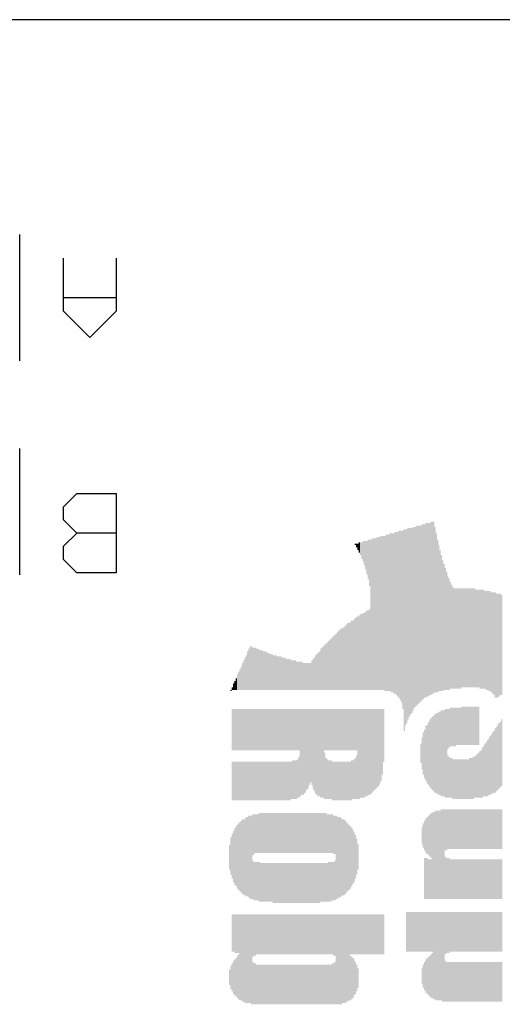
# Model space of a CAD drawing. Extents: x 0.3 to 2.25, y 0 to 1.24.
# Tile 5 of 6: x 1.77 to 2, y 0.78 to 1.24. Entities that reach past the tile are written whole.
import ezdxf

# ---------------------------------------------------------------- set-up
doc = ezdxf.new("R2010")
doc.units = 0
doc.layers.add('20', color=53, linetype='CONTINUOUS')
doc.layers.add('21', color=7, linetype='CONTINUOUS')

# ---------------------------------------------------------------- blocks, each defined once
blk = doc.blocks.new('RECT')
blk.add_solid([(-0.5, -0.5), (0.5, -0.5), (-0.5, 0.5), (0.5, 0.5)])

msp = doc.modelspace()

# ---------------------------------------------------------------- linework, layer by layer
at = {"layer": '20'}
msp.add_line((2.149937, 1.24), (0.4, 1.24), dxfattribs=at)
at = {"layer": '21'}
for p, q in [((1.773307, 1.080472), (1.773307, 1.139528)), ((1.793812, 1.103812), (1.793812, 1.1285)), ((1.8185, 1.1285), (1.8185, 1.103812)), ((1.8185, 1.109984), (1.793812, 1.109984)), ((1.806156, 1.091468), (1.793812, 1.103812)), ((1.8185, 1.103812), (1.806156, 1.091468)), ((1.773307, 0.980472), (1.773307, 1.039528)), ((1.793812, 1.012328), (1.799984, 1.0185)), ((1.799984, 1.0185), (1.8185, 1.0185)), ((1.8185, 1.0185), (1.8185, 0.981468)), ((1.793812, 1.006156), (1.793812, 1.012328)), ((1.799984, 0.999984), (1.793812, 1.006156)), ((1.793812, 0.993812), (1.799984, 0.999984)), ((1.8185, 0.999984), (1.799984, 0.999984)), ((1.793812, 0.98764), (1.793812, 0.993812)), ((1.799984, 0.981468), (1.793812, 0.98764)), ((1.8185, 0.981468), (1.799984, 0.981468))]:
    msp.add_line(p, q, dxfattribs=at)

# ---------------------------------------------------------------- block references
at = {"layer": '21', "yscale": 0.0006, "rotation": 270}
for p, xscale in [((1.9592, 0.9615), 0.084), ((1.9598, 0.9618), 0.0834), ((1.9604, 0.9621), 0.0828), ((1.961, 0.9624), 0.0822), ((1.9616, 0.963), 0.0822), ((1.9622, 0.9633), 0.0816), ((1.9628, 0.9636), 0.081), ((1.9634, 0.9639), 0.0816), ((1.964, 0.9642), 0.081), ((1.9646, 0.9642), 0.081), ((1.9652, 0.9645), 0.0804), ((1.9658, 0.9648), 0.081), ((1.9664, 0.9651), 0.0804), ((1.967, 0.9651), 0.0804), ((1.9448, 0.9627), 0.0732), ((1.9454, 0.9627), 0.0732), ((1.946, 0.9627), 0.0732), ((1.9466, 0.963), 0.0738), ((1.9472, 0.9627), 0.0744), ((1.9478, 0.9627), 0.0744), ((1.9484, 0.9624), 0.075), ((1.949, 0.9627), 0.0756), ((1.9496, 0.9624), 0.0762), ((1.9502, 0.9621), 0.0768), ((1.9508, 0.9621), 0.078), ((1.9514, 0.9615), 0.0792), ((1.952, 0.9609), 0.0804), ((1.9526, 0.9594), 0.0834), ((1.9532, 0.9546), 0.0942), ((1.9538, 0.9558), 0.0918), ((1.9544, 0.9564), 0.0906), ((1.955, 0.9576), 0.0894), ((1.9556, 0.9582), 0.0882), ((1.9562, 0.9588), 0.087), ((1.9568, 0.9591), 0.0864), ((1.9574, 0.96), 0.0858), ((1.958, 0.9606), 0.0846), ((1.9586, 0.9609), 0.084), ((1.9676, 0.9642), 0.0774), ((1.9682, 0.9627), 0.0744), ((1.9304, 0.9948), 0.0006), ((1.931, 0.9942), 0.0018), ((1.9316, 0.9936), 0.003), ((1.9322, 0.9933), 0.0048), ((1.9328, 0.9927), 0.006), ((1.9334, 0.9918), 0.0078), ((1.934, 0.9915), 0.0096), ((1.9346, 0.9906), 0.0114), ((1.9352, 0.9897), 0.0132), ((1.9358, 0.9885), 0.0156), ((1.9364, 0.9876), 0.0186), ((1.937, 0.9861), 0.0216), ((1.9376, 0.9618), 0.0702), ((1.9382, 0.9621), 0.0708), ((1.9388, 0.9621), 0.0708), ((1.9394, 0.9621), 0.0708), ((1.94, 0.9621), 0.0708), ((1.9406, 0.9624), 0.0714), ((1.9412, 0.9624), 0.0714), ((1.9418, 0.9624), 0.0714), ((1.9424, 0.9627), 0.072), ((1.943, 0.9627), 0.072), ((1.9436, 0.9627), 0.072), ((1.9442, 0.9624), 0.0726), ((1.9688, 0.9612), 0.0714), ((1.9694, 0.9603), 0.0684), ((1.97, 0.9591), 0.066), ((1.9706, 0.9579), 0.0636), ((1.9712, 0.9567), 0.0612), ((1.9718, 0.9561), 0.0588), ((1.9724, 0.9552), 0.057), ((1.973, 0.9543), 0.0552), ((1.9736, 0.9534), 0.0534), ((1.9742, 0.9528), 0.0522), ((1.9748, 0.9522), 0.0498), ((1.9754, 0.9516), 0.0486), ((1.976, 0.951), 0.0474), ((1.9766, 0.9507), 0.0468), ((1.9772, 0.9507), 0.0468), ((1.9778, 0.9507), 0.0468), ((1.9784, 0.9507), 0.0468), ((1.979, 0.9507), 0.0468), ((1.9796, 0.9507), 0.0468), ((1.9802, 0.951), 0.0462), ((1.9808, 0.951), 0.0462), ((1.9814, 0.951), 0.0462), ((1.982, 0.951), 0.0462), ((1.9826, 0.951), 0.0462), ((1.9832, 0.951), 0.0462), ((1.9838, 0.951), 0.0462), ((1.9844, 0.951), 0.0462), ((1.985, 0.951), 0.0462), ((1.9856, 0.951), 0.0462), ((1.9862, 0.951), 0.0462), ((1.9868, 0.9507), 0.0456), ((1.9874, 0.9507), 0.0456), ((1.988, 0.9507), 0.0456), ((1.9886, 0.9504), 0.0462), ((1.9892, 0.9504), 0.0462), ((1.9898, 0.9504), 0.0462), ((1.9904, 0.9504), 0.0462), ((1.991, 0.9501), 0.0456), ((1.9916, 0.9498), 0.0462), ((1.9922, 0.9498), 0.0462), ((1.9928, 0.9495), 0.0468), ((1.9934, 0.9495), 0.0468), ((1.994, 0.9489), 0.0468), ((1.9946, 0.9486), 0.0474), ((1.9952, 0.9483), 0.048), ((1.9958, 0.9477), 0.0492), ((1.9964, 0.9474), 0.0486), ((1.997, 0.9474), 0.0486), ((1.9976, 0.9477), 0.048), ((1.9982, 0.948), 0.0474), ((1.9988, 0.9477), 0.0468), ((1.9328, 0.9444), 0.0354), ((1.9334, 0.9444), 0.0354), ((1.934, 0.9447), 0.036), ((1.9346, 0.9447), 0.036), ((1.9352, 0.945), 0.0366), ((1.9358, 0.9453), 0.0372), ((1.9364, 0.9453), 0.0372), ((1.937, 0.9456), 0.0378), ((1.9268, 0.9423), 0.0312), ((1.9274, 0.9423), 0.0312), ((1.928, 0.9426), 0.0318), ((1.9286, 0.9429), 0.0324), ((1.9292, 0.9429), 0.0324), ((1.9298, 0.9432), 0.033), ((1.9304, 0.9435), 0.0336), ((1.931, 0.9438), 0.0342), ((1.9316, 0.9438), 0.0342), ((1.9322, 0.9441), 0.0348), ((1.9214, 0.9399), 0.0264), ((1.922, 0.9402), 0.027), ((1.9226, 0.9405), 0.0276), ((1.9232, 0.9408), 0.0282), ((1.9238, 0.9411), 0.0288), ((1.9244, 0.9411), 0.0288), ((1.925, 0.9414), 0.0294), ((1.9256, 0.9417), 0.03), ((1.9262, 0.942), 0.0306), ((1.9166, 0.9375), 0.0216), ((1.9172, 0.9378), 0.0222), ((1.9178, 0.9381), 0.0228), ((1.9184, 0.9384), 0.0234), ((1.919, 0.9387), 0.024), ((1.9196, 0.939), 0.0246), ((1.9202, 0.9393), 0.0252), ((1.9208, 0.9396), 0.0258), ((1.88, 0.9357), 0.018), ((1.8806, 0.9363), 0.0192), ((1.8812, 0.9369), 0.0204), ((1.8818, 0.9369), 0.0204), ((1.8824, 0.9366), 0.0198), ((1.883, 0.9366), 0.0198), ((1.8836, 0.9366), 0.0198), ((1.8842, 0.9363), 0.0192), ((1.8848, 0.9363), 0.0192), ((1.8854, 0.936), 0.0186), ((1.886, 0.936), 0.0186), ((1.8866, 0.936), 0.0186), ((1.8872, 0.9357), 0.018), ((1.8878, 0.9357), 0.018), ((1.8884, 0.9357), 0.018), ((1.889, 0.9354), 0.0174), ((1.8896, 0.9354), 0.0174), ((1.913, 0.9354), 0.0174), ((1.9136, 0.9357), 0.018), ((1.9142, 0.9363), 0.0192), ((1.9148, 0.9366), 0.0198), ((1.9154, 0.9369), 0.0204), ((1.916, 0.9372), 0.021), ((1.8776, 0.933), 0.0126), ((1.8782, 0.9336), 0.0138), ((1.8788, 0.9342), 0.015), ((1.8794, 0.9348), 0.0162), ((1.8902, 0.9351), 0.0168), ((1.8908, 0.9351), 0.0168), ((1.8914, 0.9351), 0.0168), ((1.892, 0.9348), 0.0162), ((1.8926, 0.9348), 0.0162), ((1.8932, 0.9348), 0.0162), ((1.8938, 0.9345), 0.0156), ((1.8944, 0.9345), 0.0156), ((1.895, 0.9345), 0.0156), ((1.8956, 0.9345), 0.0156), ((1.8962, 0.9342), 0.015), ((1.8968, 0.9342), 0.015), ((1.8974, 0.9342), 0.015), ((1.898, 0.9339), 0.0144), ((1.8986, 0.9339), 0.0144), ((1.8992, 0.9339), 0.0144), ((1.8998, 0.9339), 0.0144), ((1.9004, 0.9336), 0.0138), ((1.901, 0.9336), 0.0138), ((1.9016, 0.9336), 0.0138), ((1.9022, 0.9336), 0.0138), ((1.9028, 0.9333), 0.0132), ((1.9034, 0.9333), 0.0132), ((1.904, 0.9333), 0.0132), ((1.9046, 0.9333), 0.0132), ((1.9052, 0.9333), 0.0132), ((1.9058, 0.933), 0.0126), ((1.9064, 0.933), 0.0126), ((1.907, 0.933), 0.0126), ((1.9076, 0.933), 0.0126), ((1.9082, 0.933), 0.0126), ((1.9088, 0.933), 0.0126), ((1.9094, 0.933), 0.0126), ((1.91, 0.9336), 0.0138), ((1.9106, 0.9339), 0.0144), ((1.9112, 0.9342), 0.015), ((1.9118, 0.9348), 0.0162), ((1.9124, 0.9351), 0.0168), ((1.8758, 0.9309), 0.0084), ((1.8764, 0.9315), 0.0096), ((1.877, 0.9321), 0.0108), ((1.874, 0.9288), 0.0042), ((1.8746, 0.9294), 0.0054), ((1.8752, 0.9303), 0.0072), ((1.8722, 0.9264), 0.0006), ((1.8728, 0.9273), 0.0012), ((1.8734, 0.9282), 0.003), ((1.8728, 0.9081), 0.0192), ((1.8734, 0.9081), 0.0192), ((1.874, 0.9081), 0.0192), ((1.8746, 0.9081), 0.0192), ((1.8752, 0.9081), 0.0192), ((1.8758, 0.9081), 0.0192), ((1.8764, 0.9081), 0.0192), ((1.877, 0.9081), 0.0192), ((1.8776, 0.9081), 0.0192), ((1.8782, 0.9081), 0.0192), ((1.8788, 0.9081), 0.0192), ((1.8794, 0.9081), 0.0192), ((1.88, 0.9081), 0.0192), ((1.8806, 0.9081), 0.0192), ((1.8812, 0.9081), 0.0192), ((1.8818, 0.9081), 0.0192), ((1.8824, 0.9081), 0.0192), ((1.883, 0.9081), 0.0192), ((1.8836, 0.9081), 0.0192), ((1.8842, 0.9081), 0.0192), ((1.8848, 0.9081), 0.0192), ((1.8854, 0.9081), 0.0192), ((1.886, 0.9081), 0.0192), ((1.8866, 0.9081), 0.0192), ((1.8872, 0.9081), 0.0192), ((1.8878, 0.9081), 0.0192), ((1.8884, 0.9081), 0.0192), ((1.889, 0.9081), 0.0192), ((1.8896, 0.9081), 0.0192), ((1.8902, 0.9081), 0.0192), ((1.8908, 0.9081), 0.0192), ((1.8914, 0.9081), 0.0192), ((1.892, 0.9081), 0.0192), ((1.8926, 0.9081), 0.0192), ((1.8932, 0.9081), 0.0192), ((1.8938, 0.9081), 0.0192), ((1.8944, 0.9081), 0.0192), ((1.895, 0.9081), 0.0192), ((1.8956, 0.9081), 0.0192), ((1.8962, 0.9081), 0.0192), ((1.8968, 0.9081), 0.0192), ((1.8974, 0.9081), 0.0192), ((1.898, 0.9081), 0.0192), ((1.8986, 0.9081), 0.0192), ((1.8992, 0.9081), 0.0192), ((1.8998, 0.9081), 0.0192), ((1.9004, 0.9081), 0.0192), ((1.901, 0.9081), 0.0192), ((1.9016, 0.9081), 0.0192), ((1.9022, 0.9081), 0.0192), ((1.9028, 0.9081), 0.0192), ((1.9034, 0.9081), 0.0192), ((1.904, 0.9081), 0.0192), ((1.9046, 0.8973), 0.0408), ((1.9052, 0.8976), 0.0402), ((1.9058, 0.8976), 0.0402), ((1.9064, 0.8979), 0.0396), ((1.907, 0.8982), 0.039), ((1.9076, 0.8988), 0.0378), ((1.9082, 0.8991), 0.0372), ((1.9088, 0.9), 0.0354), ((1.9094, 0.9006), 0.0342), ((1.91, 0.9), 0.0354), ((1.9106, 0.8991), 0.0372), ((1.9112, 0.8985), 0.0384), ((1.9118, 0.8979), 0.0396), ((1.9124, 0.8976), 0.0402), ((1.913, 0.8973), 0.0408), ((1.9136, 0.8973), 0.0408), ((1.9142, 0.897), 0.0414), ((1.9148, 0.897), 0.0414), ((1.9154, 0.897), 0.0414), ((1.916, 0.9081), 0.0192), ((1.9166, 0.9081), 0.0192), ((1.9172, 0.9081), 0.0192), ((1.9178, 0.9081), 0.0192), ((1.9184, 0.9081), 0.0192), ((1.919, 0.9081), 0.0192), ((1.9196, 0.9081), 0.0192), ((1.9202, 0.9081), 0.0192), ((1.9208, 0.9081), 0.0192), ((1.9214, 0.9081), 0.0192), ((1.922, 0.9081), 0.0192), ((1.9226, 0.9081), 0.0192), ((1.9232, 0.9081), 0.0192), ((1.9238, 0.9081), 0.0192), ((1.9244, 0.9081), 0.0192), ((1.925, 0.9081), 0.0192), ((1.9256, 0.9081), 0.0192), ((1.9262, 0.9081), 0.0192), ((1.9268, 0.9081), 0.0192), ((1.9274, 0.9081), 0.0192), ((1.928, 0.9081), 0.0192), ((1.9286, 0.9081), 0.0192), ((1.9292, 0.9081), 0.0192), ((1.9298, 0.9081), 0.0192), ((1.9304, 0.9081), 0.0192), ((1.931, 0.9081), 0.0192), ((1.9316, 0.8967), 0.042), ((1.9322, 0.8967), 0.042), ((1.9328, 0.897), 0.0414), ((1.9334, 0.897), 0.0414), ((1.934, 0.897), 0.0414), ((1.9346, 0.897), 0.0414), ((1.9352, 0.8973), 0.0408), ((1.9358, 0.8973), 0.0408), ((1.9364, 0.8976), 0.0402), ((1.937, 0.8976), 0.0402), ((1.9376, 0.8979), 0.0396), ((1.9382, 0.8982), 0.039), ((1.9388, 0.8985), 0.0384), ((1.9394, 0.8988), 0.0378), ((1.94, 0.8991), 0.0372), ((1.9406, 0.8994), 0.0366), ((1.9412, 0.8997), 0.036), ((1.9418, 0.9003), 0.0348), ((1.9424, 0.9009), 0.0336), ((1.943, 0.9024), 0.0306), ((1.9436, 0.9054), 0.0246), ((1.9694, 0.897), 0.039), ((1.97, 0.897), 0.039), ((1.9706, 0.897), 0.0402), ((1.9712, 0.897), 0.0402), ((1.9718, 0.897), 0.0402), ((1.9724, 0.897), 0.0414), ((1.973, 0.897), 0.0414), ((1.9736, 0.9084), 0.0186), ((1.9742, 0.9087), 0.018), ((1.9748, 0.9093), 0.018), ((1.9754, 0.9093), 0.018), ((1.976, 0.9093), 0.018), ((1.9766, 0.9093), 0.018), ((1.9772, 0.9093), 0.018), ((1.9778, 0.9096), 0.0174), ((1.9784, 0.9096), 0.0174), ((1.979, 0.9096), 0.0174), ((1.9796, 0.9096), 0.0174), ((1.9802, 0.9099), 0.018), ((1.9808, 0.9099), 0.018), ((1.9814, 0.9099), 0.018), ((1.982, 0.9099), 0.018), ((1.9826, 0.9099), 0.018), ((1.9832, 0.9099), 0.018), ((1.9838, 0.9099), 0.018), ((1.9844, 0.9099), 0.018), ((1.985, 0.9099), 0.018), ((1.9856, 0.9099), 0.018), ((1.9862, 0.9099), 0.018), ((1.9868, 0.9099), 0.018), ((1.9874, 0.9099), 0.018), ((1.988, 0.9099), 0.018), ((1.9646, 0.897), 0.0294), ((1.9652, 0.897), 0.0318), ((1.9658, 0.897), 0.033), ((1.9664, 0.897), 0.0342), ((1.967, 0.897), 0.0354), ((1.9676, 0.897), 0.0366), ((1.9682, 0.897), 0.0378), ((1.9688, 0.897), 0.0378), ((1.9982, 0.8964), 0.0306), ((1.9988, 0.8973), 0.0312), ((1.9622, 0.897), 0.0198), ((1.9628, 0.8967), 0.0228), ((1.9634, 0.897), 0.0258), ((1.964, 0.8967), 0.0276), ((1.9946, 0.8925), 0.0288), ((1.9952, 0.8931), 0.0288), ((1.9958, 0.8937), 0.03), ((1.9964, 0.8943), 0.03), ((1.997, 0.8952), 0.0306), ((1.9976, 0.8958), 0.0306), ((1.9616, 0.897), 0.015), ((1.9922, 0.8901), 0.0264), ((1.9928, 0.8907), 0.0264), ((1.9934, 0.8913), 0.0276), ((1.994, 0.8919), 0.0276), ((1.961, 0.897), 0.009), ((1.9886, 0.8871), 0.0216), ((1.9892, 0.8874), 0.0222), ((1.9898, 0.888), 0.0234), ((1.9904, 0.8886), 0.0234), ((1.991, 0.8892), 0.0246), ((1.9916, 0.8895), 0.0252), ((1.8728, 0.8841), 0.018), ((1.8734, 0.8841), 0.018), ((1.874, 0.8841), 0.018), ((1.8746, 0.8841), 0.018), ((1.8752, 0.8841), 0.018), ((1.8758, 0.8841), 0.018), ((1.8764, 0.8841), 0.018), ((1.877, 0.8841), 0.018), ((1.8776, 0.8841), 0.018), ((1.8782, 0.8841), 0.018), ((1.8788, 0.8841), 0.018), ((1.8794, 0.8841), 0.018), ((1.88, 0.8841), 0.018), ((1.8806, 0.8841), 0.018), ((1.8812, 0.8841), 0.018), ((1.8818, 0.8841), 0.018), ((1.8824, 0.8841), 0.018), ((1.883, 0.8841), 0.018), ((1.8836, 0.8841), 0.018), ((1.8842, 0.8841), 0.018), ((1.8848, 0.8841), 0.018), ((1.8854, 0.8841), 0.018), ((1.886, 0.8841), 0.018), ((1.8866, 0.8841), 0.018), ((1.8872, 0.8841), 0.018), ((1.8878, 0.8841), 0.018), ((1.8884, 0.8841), 0.018), ((1.889, 0.8841), 0.018), ((1.8896, 0.8841), 0.018), ((1.8902, 0.8841), 0.018), ((1.8908, 0.8841), 0.018), ((1.8914, 0.8841), 0.018), ((1.892, 0.8841), 0.018), ((1.8926, 0.8841), 0.018), ((1.8932, 0.8841), 0.018), ((1.8938, 0.8841), 0.018), ((1.8944, 0.8841), 0.018), ((1.895, 0.8841), 0.018), ((1.8956, 0.8841), 0.018), ((1.8962, 0.8841), 0.018), ((1.8968, 0.8841), 0.018), ((1.8974, 0.8841), 0.018), ((1.898, 0.8841), 0.018), ((1.8986, 0.8841), 0.018), ((1.8992, 0.8841), 0.018), ((1.8998, 0.8841), 0.018), ((1.9004, 0.8844), 0.0174), ((1.901, 0.8847), 0.018), ((1.9016, 0.8847), 0.018), ((1.9022, 0.8847), 0.018), ((1.9028, 0.8847), 0.018), ((1.9034, 0.8853), 0.018), ((1.904, 0.8859), 0.0192), ((1.916, 0.8865), 0.0216), ((1.9166, 0.8853), 0.0192), ((1.9172, 0.885), 0.0186), ((1.9178, 0.8847), 0.018), ((1.9184, 0.8847), 0.018), ((1.919, 0.8847), 0.018), ((1.9196, 0.8841), 0.018), ((1.9202, 0.8841), 0.018), ((1.9208, 0.8841), 0.018), ((1.9214, 0.8841), 0.018), ((1.922, 0.8841), 0.018), ((1.9226, 0.8841), 0.018), ((1.9232, 0.8841), 0.018), ((1.9238, 0.8841), 0.018), ((1.9244, 0.8841), 0.018), ((1.925, 0.8841), 0.018), ((1.9256, 0.8841), 0.018), ((1.9262, 0.8841), 0.018), ((1.9268, 0.8841), 0.018), ((1.9274, 0.8841), 0.018), ((1.928, 0.8841), 0.018), ((1.9286, 0.8844), 0.0186), ((1.9292, 0.8847), 0.018), ((1.9298, 0.885), 0.0186), ((1.9304, 0.8853), 0.0192), ((1.931, 0.8859), 0.0204), ((1.9736, 0.8862), 0.0198), ((1.9742, 0.8859), 0.0192), ((1.9748, 0.8856), 0.0186), ((1.9754, 0.8856), 0.0186), ((1.976, 0.885), 0.0186), ((1.9766, 0.885), 0.0186), ((1.9772, 0.885), 0.0186), ((1.9778, 0.885), 0.0186), ((1.9784, 0.885), 0.0186), ((1.979, 0.885), 0.0186), ((1.9796, 0.885), 0.0186), ((1.9802, 0.885), 0.0186), ((1.9808, 0.885), 0.0186), ((1.9814, 0.885), 0.0186), ((1.982, 0.885), 0.0186), ((1.9826, 0.885), 0.0186), ((1.9832, 0.885), 0.0186), ((1.9838, 0.8853), 0.0192), ((1.9844, 0.8853), 0.0192), ((1.985, 0.8853), 0.0192), ((1.9856, 0.8856), 0.0198), ((1.9862, 0.8859), 0.0192), ((1.9868, 0.8862), 0.0198), ((1.9874, 0.8865), 0.0204), ((1.988, 0.8868), 0.021), ((1.9682, 0.8496), 0.0414), ((1.9688, 0.8496), 0.0414), ((1.9694, 0.8496), 0.0414), ((1.97, 0.8496), 0.0414), ((1.9706, 0.8499), 0.042), ((1.9712, 0.8499), 0.042), ((1.9718, 0.8499), 0.042), ((1.9724, 0.8613), 0.0192), ((1.973, 0.8613), 0.0192), ((1.9736, 0.8616), 0.0186), ((1.9742, 0.8616), 0.0186), ((1.9748, 0.8616), 0.0186), ((1.9754, 0.8616), 0.0186), ((1.976, 0.8616), 0.0186), ((1.9766, 0.8616), 0.0186), ((1.9772, 0.8616), 0.0186), ((1.9778, 0.8616), 0.0186), ((1.9784, 0.8616), 0.0186), ((1.979, 0.8616), 0.0186), ((1.9796, 0.8616), 0.0186), ((1.9802, 0.8616), 0.0186), ((1.9808, 0.8616), 0.0186), ((1.9814, 0.8616), 0.0186), ((1.982, 0.8616), 0.0186), ((1.9826, 0.8616), 0.0186), ((1.9832, 0.8616), 0.0186), ((1.9838, 0.8616), 0.0186), ((1.9844, 0.8616), 0.0186), ((1.985, 0.8616), 0.0186), ((1.9856, 0.8616), 0.0186), ((1.9862, 0.8616), 0.0186), ((1.9868, 0.8616), 0.0186), ((1.9874, 0.8616), 0.0186), ((1.988, 0.8616), 0.0186), ((1.9886, 0.8616), 0.0186), ((1.9892, 0.8616), 0.0186), ((1.9898, 0.8616), 0.0186), ((1.9904, 0.8616), 0.0186), ((1.991, 0.8616), 0.0186), ((1.9916, 0.8616), 0.0186), ((1.9922, 0.8616), 0.0186), ((1.9928, 0.8616), 0.0186), ((1.9934, 0.8616), 0.0186), ((1.994, 0.8616), 0.0186), ((1.9946, 0.8616), 0.0186), ((1.9952, 0.8616), 0.0186), ((1.9958, 0.8616), 0.0186), ((1.9964, 0.8616), 0.0186), ((1.997, 0.8616), 0.0186), ((1.9976, 0.8616), 0.0186), ((1.9982, 0.8616), 0.0186), ((1.9988, 0.8616), 0.0186), ((1.877, 0.8487), 0.0336), ((1.8776, 0.8487), 0.0348), ((1.8782, 0.8484), 0.0354), ((1.8788, 0.8487), 0.036), ((1.8794, 0.8487), 0.0372), ((1.88, 0.8487), 0.0372), ((1.8806, 0.8487), 0.0384), ((1.8812, 0.8484), 0.039), ((1.8818, 0.8484), 0.039), ((1.8824, 0.8589), 0.0192), ((1.883, 0.8592), 0.0186), ((1.8836, 0.8595), 0.018), ((1.8842, 0.8595), 0.018), ((1.8848, 0.8595), 0.018), ((1.8854, 0.8598), 0.0186), ((1.886, 0.8598), 0.0186), ((1.8866, 0.8598), 0.0186), ((1.8872, 0.8598), 0.0186), ((1.8878, 0.8598), 0.0186), ((1.8884, 0.8598), 0.0186), ((1.889, 0.8598), 0.0186), ((1.8896, 0.8598), 0.0186), ((1.8902, 0.8598), 0.0186), ((1.8908, 0.8598), 0.0186), ((1.8914, 0.8598), 0.0186), ((1.892, 0.8598), 0.0186), ((1.8926, 0.8598), 0.0186), ((1.8932, 0.8598), 0.0186), ((1.8938, 0.8598), 0.0186), ((1.8944, 0.8598), 0.0186), ((1.895, 0.8598), 0.0186), ((1.8956, 0.8598), 0.0186), ((1.8962, 0.8598), 0.0186), ((1.8968, 0.8598), 0.0186), ((1.8974, 0.8598), 0.0186), ((1.898, 0.8598), 0.0186), ((1.8986, 0.8598), 0.0186), ((1.8992, 0.8598), 0.0186), ((1.8998, 0.8598), 0.0186), ((1.9004, 0.8598), 0.0186), ((1.901, 0.8598), 0.0186), ((1.9016, 0.8598), 0.0186), ((1.9022, 0.8598), 0.0186), ((1.9028, 0.8598), 0.0186), ((1.9034, 0.8598), 0.0186), ((1.904, 0.8598), 0.0186), ((1.9046, 0.8598), 0.0186), ((1.9052, 0.8598), 0.0186), ((1.9058, 0.8598), 0.0186), ((1.9064, 0.8598), 0.0186), ((1.907, 0.8598), 0.0186), ((1.9076, 0.8598), 0.0186), ((1.9082, 0.8598), 0.0186), ((1.9088, 0.8598), 0.0186), ((1.9094, 0.8598), 0.0186), ((1.91, 0.8598), 0.0186), ((1.9106, 0.8598), 0.0186), ((1.9112, 0.8598), 0.0186), ((1.9118, 0.8598), 0.0186), ((1.9124, 0.8598), 0.0186), ((1.913, 0.8598), 0.0186), ((1.9136, 0.8598), 0.0186), ((1.9142, 0.8598), 0.0186), ((1.9148, 0.8598), 0.0186), ((1.9154, 0.8598), 0.0186), ((1.916, 0.8598), 0.0186), ((1.9166, 0.8598), 0.0186), ((1.9172, 0.8595), 0.018), ((1.9178, 0.8595), 0.018), ((1.9184, 0.8595), 0.018), ((1.919, 0.8595), 0.018), ((1.9196, 0.8595), 0.018), ((1.9202, 0.8589), 0.018), ((1.9208, 0.8589), 0.018), ((1.9214, 0.8484), 0.039), ((1.922, 0.8481), 0.0384), ((1.9226, 0.8484), 0.0378), ((1.9232, 0.8484), 0.0378), ((1.9238, 0.8484), 0.0366), ((1.9244, 0.8484), 0.0354), ((1.925, 0.8484), 0.0354), ((1.9256, 0.8484), 0.0342), ((1.9628, 0.8586), 0.0138), ((1.9634, 0.8586), 0.0162), ((1.964, 0.8586), 0.0174), ((1.9646, 0.8586), 0.0186), ((1.9652, 0.8586), 0.0198), ((1.9658, 0.8586), 0.021), ((1.9664, 0.849), 0.0402), ((1.967, 0.8493), 0.0408), ((1.9676, 0.8493), 0.0408), ((1.874, 0.8487), 0.0264), ((1.8746, 0.849), 0.0282), ((1.8752, 0.8487), 0.03), ((1.8758, 0.8487), 0.0312), ((1.8764, 0.8487), 0.0324), ((1.9262, 0.8484), 0.033), ((1.9268, 0.8484), 0.0318), ((1.9274, 0.8484), 0.0306), ((1.928, 0.8484), 0.0294), ((1.9286, 0.8487), 0.0276), ((1.9292, 0.8487), 0.0252), ((1.9616, 0.8586), 0.0078), ((1.9622, 0.8586), 0.0114), ((1.8722, 0.849), 0.0174), ((1.8728, 0.849), 0.021), ((1.8734, 0.8487), 0.024), ((1.9298, 0.8484), 0.0234), ((1.9304, 0.8487), 0.0204), ((1.931, 0.8487), 0.0168), ((1.8716, 0.8484), 0.0114), ((1.9316, 0.8487), 0.012), ((1.9628, 0.8385), 0.0192), ((1.9634, 0.8385), 0.0192), ((1.964, 0.8385), 0.0192), ((1.9646, 0.8382), 0.0186), ((1.9652, 0.8382), 0.0186), ((1.9658, 0.8382), 0.0186), ((1.9724, 0.8388), 0.0198), ((1.973, 0.8385), 0.0192), ((1.9736, 0.8385), 0.0192), ((1.9742, 0.8385), 0.0192), ((1.9748, 0.8382), 0.0186), ((1.9754, 0.8382), 0.0186), ((1.976, 0.8382), 0.0186), ((1.9766, 0.8382), 0.0186), ((1.9772, 0.8382), 0.0186), ((1.9778, 0.8382), 0.0186), ((1.9784, 0.8382), 0.0186), ((1.979, 0.8382), 0.0186), ((1.9796, 0.8382), 0.0186), ((1.9802, 0.8382), 0.0186), ((1.9808, 0.8382), 0.0186), ((1.9814, 0.8382), 0.0186), ((1.982, 0.8382), 0.0186), ((1.9826, 0.8382), 0.0186), ((1.9832, 0.8382), 0.0186), ((1.9838, 0.8382), 0.0186), ((1.9844, 0.8382), 0.0186), ((1.985, 0.8382), 0.0186), ((1.9856, 0.8382), 0.0186), ((1.9862, 0.8382), 0.0186), ((1.9868, 0.8382), 0.0186), ((1.9874, 0.8382), 0.0186), ((1.988, 0.8382), 0.0186), ((1.9886, 0.8382), 0.0186), ((1.9892, 0.8382), 0.0186), ((1.9898, 0.8382), 0.0186), ((1.9904, 0.8382), 0.0186), ((1.991, 0.8382), 0.0186), ((1.9916, 0.8382), 0.0186), ((1.9922, 0.8382), 0.0186), ((1.9928, 0.8382), 0.0186), ((1.9934, 0.8382), 0.0186), ((1.994, 0.8382), 0.0186), ((1.9946, 0.8382), 0.0186), ((1.9952, 0.8382), 0.0186), ((1.9958, 0.8382), 0.0186), ((1.9964, 0.8382), 0.0186), ((1.997, 0.8382), 0.0186), ((1.9976, 0.8382), 0.0186), ((1.9982, 0.8382), 0.0186), ((1.9988, 0.8382), 0.0186), ((1.8824, 0.8379), 0.018), ((1.883, 0.8373), 0.018), ((1.8836, 0.8373), 0.018), ((1.8842, 0.8373), 0.018), ((1.8848, 0.8373), 0.018), ((1.8854, 0.837), 0.0186), ((1.886, 0.8367), 0.018), ((1.8866, 0.8367), 0.018), ((1.8872, 0.8367), 0.018), ((1.8878, 0.8367), 0.018), ((1.8884, 0.8367), 0.018), ((1.889, 0.8367), 0.018), ((1.8896, 0.8367), 0.018), ((1.8902, 0.8367), 0.018), ((1.8908, 0.8367), 0.018), ((1.8914, 0.8367), 0.018), ((1.892, 0.8364), 0.0186), ((1.8926, 0.8364), 0.0186), ((1.8932, 0.8364), 0.0186), ((1.8938, 0.8364), 0.0186), ((1.8944, 0.8364), 0.0186), ((1.895, 0.8364), 0.0186), ((1.8956, 0.8364), 0.0186), ((1.8962, 0.8364), 0.0186), ((1.8968, 0.8364), 0.0186), ((1.8974, 0.8364), 0.0186), ((1.898, 0.8364), 0.0186), ((1.8986, 0.8364), 0.0186), ((1.8992, 0.8364), 0.0186), ((1.8998, 0.8364), 0.0186), ((1.9004, 0.8364), 0.0186), ((1.901, 0.8364), 0.0186), ((1.9016, 0.8364), 0.0186), ((1.9022, 0.8364), 0.0186), ((1.9028, 0.8364), 0.0186), ((1.9034, 0.8364), 0.0186), ((1.904, 0.8364), 0.0186), ((1.9046, 0.8364), 0.0186), ((1.9052, 0.8364), 0.0186), ((1.9058, 0.8364), 0.0186), ((1.9064, 0.8364), 0.0186), ((1.907, 0.8364), 0.0186), ((1.9076, 0.8364), 0.0186), ((1.9082, 0.8364), 0.0186), ((1.9088, 0.8364), 0.0186), ((1.9094, 0.8364), 0.0186), ((1.91, 0.8364), 0.0186), ((1.9106, 0.8364), 0.0186), ((1.9112, 0.8364), 0.0186), ((1.9118, 0.8364), 0.0186), ((1.9124, 0.8364), 0.0186), ((1.913, 0.8364), 0.0186), ((1.9136, 0.8364), 0.0186), ((1.9142, 0.8367), 0.018), ((1.9148, 0.8367), 0.018), ((1.9154, 0.8367), 0.018), ((1.916, 0.8367), 0.018), ((1.9166, 0.8367), 0.018), ((1.9172, 0.8367), 0.018), ((1.9178, 0.837), 0.0186), ((1.9184, 0.837), 0.0186), ((1.919, 0.837), 0.0186), ((1.9196, 0.8373), 0.018), ((1.9202, 0.8373), 0.018), ((1.9208, 0.8376), 0.0186), ((1.8728, 0.813), 0.0174), ((1.8734, 0.813), 0.0174), ((1.874, 0.8127), 0.018), ((1.8746, 0.8127), 0.018), ((1.8752, 0.8127), 0.018), ((1.8758, 0.8127), 0.018), ((1.8764, 0.8016), 0.0402), ((1.877, 0.8016), 0.0402), ((1.8776, 0.8013), 0.0408), ((1.8782, 0.8013), 0.0408), ((1.8788, 0.801), 0.0414), ((1.8794, 0.801), 0.0414), ((1.88, 0.801), 0.0414), ((1.8806, 0.801), 0.0414), ((1.8812, 0.801), 0.0414), ((1.8818, 0.8007), 0.042), ((1.8824, 0.8118), 0.0198), ((1.883, 0.8121), 0.0192), ((1.8836, 0.8121), 0.0192), ((1.8842, 0.8124), 0.0186), ((1.8848, 0.8124), 0.0186), ((1.8854, 0.8124), 0.0186), ((1.886, 0.8124), 0.0186), ((1.8866, 0.8124), 0.0186), ((1.8872, 0.8124), 0.0186), ((1.8878, 0.8124), 0.0186), ((1.8884, 0.8124), 0.0186), ((1.889, 0.8124), 0.0186), ((1.8896, 0.8124), 0.0186), ((1.8902, 0.8124), 0.0186), ((1.8908, 0.8124), 0.0186), ((1.8914, 0.8124), 0.0186), ((1.892, 0.8124), 0.0186), ((1.8926, 0.8124), 0.0186), ((1.8932, 0.8124), 0.0186), ((1.8938, 0.8124), 0.0186), ((1.8944, 0.8124), 0.0186), ((1.895, 0.8124), 0.0186), ((1.8956, 0.8124), 0.0186), ((1.8962, 0.8124), 0.0186), ((1.8968, 0.8124), 0.0186), ((1.8974, 0.8124), 0.0186), ((1.898, 0.8124), 0.0186), ((1.8986, 0.8124), 0.0186), ((1.8992, 0.8124), 0.0186), ((1.8998, 0.8124), 0.0186), ((1.9004, 0.8124), 0.0186), ((1.901, 0.8124), 0.0186), ((1.9016, 0.8124), 0.0186), ((1.9022, 0.8124), 0.0186), ((1.9028, 0.8124), 0.0186), ((1.9034, 0.8124), 0.0186), ((1.904, 0.8124), 0.0186), ((1.9046, 0.8124), 0.0186), ((1.9052, 0.8124), 0.0186), ((1.9058, 0.8124), 0.0186), ((1.9064, 0.8124), 0.0186), ((1.907, 0.8124), 0.0186), ((1.9076, 0.8124), 0.0186), ((1.9082, 0.8124), 0.0186), ((1.9088, 0.8124), 0.0186), ((1.9094, 0.8124), 0.0186), ((1.91, 0.8124), 0.0186), ((1.9106, 0.8124), 0.0186), ((1.9112, 0.8124), 0.0186), ((1.9118, 0.8124), 0.0186), ((1.9124, 0.8124), 0.0186), ((1.913, 0.8124), 0.0186), ((1.9136, 0.8124), 0.0186), ((1.9142, 0.8124), 0.0186), ((1.9148, 0.8124), 0.0186), ((1.9154, 0.8124), 0.0186), ((1.916, 0.8124), 0.0186), ((1.9166, 0.8124), 0.0186), ((1.9172, 0.8124), 0.0186), ((1.9178, 0.8124), 0.0186), ((1.9184, 0.8124), 0.0186), ((1.919, 0.8124), 0.0186), ((1.9196, 0.8124), 0.0186), ((1.9202, 0.8121), 0.0192), ((1.9208, 0.8121), 0.0192), ((1.9214, 0.8007), 0.042), ((1.922, 0.8007), 0.042), ((1.9226, 0.8007), 0.042), ((1.9232, 0.8007), 0.042), ((1.9238, 0.8007), 0.042), ((1.9244, 0.801), 0.0414), ((1.925, 0.801), 0.0414), ((1.9256, 0.801), 0.0414), ((1.9262, 0.8013), 0.0408), ((1.9268, 0.8013), 0.0408), ((1.9274, 0.8016), 0.0402), ((1.928, 0.8124), 0.0186), ((1.9286, 0.8124), 0.0186), ((1.9292, 0.8124), 0.0186), ((1.9298, 0.8124), 0.0186), ((1.9304, 0.8124), 0.0186), ((1.931, 0.8124), 0.0186), ((1.9316, 0.8124), 0.0186), ((1.9322, 0.8124), 0.0186), ((1.9328, 0.8124), 0.0186), ((1.9334, 0.8124), 0.0186), ((1.934, 0.8124), 0.0186), ((1.9346, 0.8124), 0.0186), ((1.9352, 0.8124), 0.0186), ((1.9358, 0.8124), 0.0186), ((1.9364, 0.8124), 0.0186), ((1.937, 0.8124), 0.0186), ((1.9376, 0.8124), 0.0186), ((1.9382, 0.8124), 0.0186), ((1.9388, 0.8124), 0.0186), ((1.9394, 0.8124), 0.0186), ((1.94, 0.8124), 0.0186), ((1.9406, 0.8124), 0.0186), ((1.9412, 0.8124), 0.0186), ((1.9418, 0.8124), 0.0186), ((1.9424, 0.8124), 0.0186), ((1.943, 0.8124), 0.0186), ((1.9436, 0.8124), 0.0186), ((1.9544, 0.8136), 0.0186), ((1.955, 0.8136), 0.0186), ((1.9556, 0.8136), 0.0186), ((1.9562, 0.8136), 0.0186), ((1.9568, 0.8136), 0.0186), ((1.9574, 0.8136), 0.0186), ((1.958, 0.8136), 0.0186), ((1.9586, 0.8136), 0.0186), ((1.9592, 0.8136), 0.0186), ((1.9598, 0.8136), 0.0186), ((1.9604, 0.8136), 0.0186), ((1.961, 0.8136), 0.0186), ((1.9616, 0.8136), 0.0186), ((1.9622, 0.8136), 0.0186), ((1.9628, 0.8136), 0.0186), ((1.9634, 0.8136), 0.0186), ((1.964, 0.8136), 0.0186), ((1.9646, 0.8136), 0.0186), ((1.9652, 0.8136), 0.0186), ((1.9658, 0.8136), 0.0186), ((1.9664, 0.8136), 0.0186), ((1.967, 0.8025), 0.0408), ((1.9676, 0.8025), 0.0408), ((1.9682, 0.8022), 0.0414), ((1.9688, 0.8022), 0.0414), ((1.9694, 0.8022), 0.0414), ((1.97, 0.8022), 0.0414), ((1.9706, 0.8022), 0.0414), ((1.9712, 0.8019), 0.042), ((1.9718, 0.8019), 0.042), ((1.9724, 0.813), 0.0198), ((1.973, 0.8133), 0.0192), ((1.9736, 0.8133), 0.0192), ((1.9742, 0.8133), 0.0192), ((1.9748, 0.8136), 0.0186), ((1.9754, 0.8136), 0.0186), ((1.976, 0.8136), 0.0186), ((1.9766, 0.8136), 0.0186), ((1.9772, 0.8136), 0.0186), ((1.9778, 0.8136), 0.0186), ((1.9784, 0.8136), 0.0186), ((1.979, 0.8136), 0.0186), ((1.9796, 0.8136), 0.0186), ((1.9802, 0.8136), 0.0186), ((1.9808, 0.8136), 0.0186), ((1.9814, 0.8136), 0.0186), ((1.982, 0.8136), 0.0186), ((1.9826, 0.8136), 0.0186), ((1.9832, 0.8136), 0.0186), ((1.9838, 0.8136), 0.0186), ((1.9844, 0.8136), 0.0186), ((1.985, 0.8136), 0.0186), ((1.9856, 0.8136), 0.0186), ((1.9862, 0.8136), 0.0186), ((1.9868, 0.8136), 0.0186), ((1.9874, 0.8136), 0.0186), ((1.988, 0.8136), 0.0186), ((1.9886, 0.8136), 0.0186), ((1.9892, 0.8136), 0.0186), ((1.9898, 0.8136), 0.0186), ((1.9904, 0.8136), 0.0186), ((1.991, 0.8136), 0.0186), ((1.9916, 0.8136), 0.0186), ((1.9922, 0.8136), 0.0186), ((1.9928, 0.8136), 0.0186), ((1.9934, 0.8136), 0.0186), ((1.994, 0.8136), 0.0186), ((1.9946, 0.8136), 0.0186), ((1.9952, 0.8136), 0.0186), ((1.9958, 0.8136), 0.0186), ((1.9964, 0.8136), 0.0186), ((1.997, 0.8136), 0.0186), ((1.9976, 0.8136), 0.0186), ((1.9982, 0.8136), 0.0186), ((1.9988, 0.8136), 0.0186), ((1.8746, 0.7923), 0.018), ((1.8752, 0.7926), 0.0198), ((1.8758, 0.7926), 0.021), ((1.928, 0.792), 0.021), ((1.9286, 0.792), 0.0198), ((1.9292, 0.792), 0.0186), ((1.964, 0.7929), 0.0168), ((1.9646, 0.7929), 0.018), ((1.9652, 0.7929), 0.0192), ((1.9658, 0.7929), 0.0204), ((1.9664, 0.7932), 0.021), ((1.8722, 0.7923), 0.0108), ((1.8728, 0.7923), 0.0132), ((1.8734, 0.7923), 0.0156), ((1.874, 0.7923), 0.0168), ((1.8824, 0.7896), 0.0198), ((1.883, 0.7893), 0.0192), ((1.8836, 0.7893), 0.0192), ((1.8842, 0.789), 0.0186), ((1.8848, 0.789), 0.0186), ((1.8854, 0.789), 0.0186), ((1.886, 0.789), 0.0186), ((1.8866, 0.789), 0.0186), ((1.8872, 0.789), 0.0186), ((1.8878, 0.789), 0.0186), ((1.8884, 0.789), 0.0186), ((1.889, 0.789), 0.0186), ((1.8896, 0.789), 0.0186), ((1.8902, 0.789), 0.0186), ((1.8908, 0.789), 0.0186), ((1.8914, 0.789), 0.0186), ((1.892, 0.789), 0.0186), ((1.8926, 0.789), 0.0186), ((1.8932, 0.789), 0.0186), ((1.8938, 0.789), 0.0186), ((1.8944, 0.789), 0.0186), ((1.895, 0.789), 0.0186), ((1.8956, 0.789), 0.0186), ((1.8962, 0.789), 0.0186), ((1.8968, 0.789), 0.0186), ((1.8974, 0.789), 0.0186), ((1.898, 0.789), 0.0186), ((1.8986, 0.789), 0.0186), ((1.8992, 0.789), 0.0186), ((1.8998, 0.789), 0.0186), ((1.9004, 0.789), 0.0186), ((1.901, 0.789), 0.0186), ((1.9016, 0.789), 0.0186), ((1.9022, 0.789), 0.0186), ((1.9028, 0.789), 0.0186), ((1.9034, 0.789), 0.0186), ((1.904, 0.789), 0.0186), ((1.9046, 0.789), 0.0186), ((1.9052, 0.789), 0.0186), ((1.9058, 0.789), 0.0186), ((1.9064, 0.789), 0.0186), ((1.907, 0.789), 0.0186), ((1.9076, 0.789), 0.0186), ((1.9082, 0.789), 0.0186), ((1.9088, 0.789), 0.0186), ((1.9094, 0.789), 0.0186), ((1.91, 0.789), 0.0186), ((1.9106, 0.789), 0.0186), ((1.9112, 0.789), 0.0186), ((1.9118, 0.789), 0.0186), ((1.9124, 0.789), 0.0186), ((1.913, 0.789), 0.0186), ((1.9136, 0.789), 0.0186), ((1.9142, 0.789), 0.0186), ((1.9148, 0.789), 0.0186), ((1.9154, 0.789), 0.0186), ((1.916, 0.789), 0.0186), ((1.9166, 0.789), 0.0186), ((1.9172, 0.789), 0.0186), ((1.9178, 0.789), 0.0186), ((1.9184, 0.789), 0.0186), ((1.919, 0.789), 0.0186), ((1.9196, 0.7893), 0.0192), ((1.9202, 0.7893), 0.0192), ((1.9208, 0.7896), 0.0198), ((1.9298, 0.7923), 0.0168), ((1.9304, 0.792), 0.015), ((1.931, 0.792), 0.0126), ((1.9316, 0.792), 0.009), ((1.9616, 0.7929), 0.0072), ((1.9622, 0.7929), 0.0108), ((1.9628, 0.7929), 0.0132), ((1.9634, 0.7929), 0.0156), ((1.9724, 0.7905), 0.0192), ((1.973, 0.7902), 0.0186), ((1.9736, 0.7902), 0.0186), ((1.9742, 0.7902), 0.0186), ((1.9748, 0.7902), 0.0186), ((1.9754, 0.7902), 0.0186), ((1.976, 0.7902), 0.0186), ((1.9766, 0.7902), 0.0186), ((1.9772, 0.7902), 0.0186), ((1.9778, 0.7902), 0.0186), ((1.9784, 0.7902), 0.0186), ((1.979, 0.7902), 0.0186), ((1.9796, 0.7902), 0.0186), ((1.9802, 0.7902), 0.0186), ((1.9808, 0.7902), 0.0186), ((1.9814, 0.7902), 0.0186), ((1.982, 0.7902), 0.0186), ((1.9826, 0.7902), 0.0186), ((1.9832, 0.7902), 0.0186), ((1.9838, 0.7902), 0.0186), ((1.9844, 0.7902), 0.0186), ((1.985, 0.7902), 0.0186), ((1.9856, 0.7902), 0.0186), ((1.9862, 0.7902), 0.0186), ((1.9868, 0.7902), 0.0186), ((1.9874, 0.7902), 0.0186), ((1.988, 0.7902), 0.0186), ((1.9886, 0.7902), 0.0186), ((1.9892, 0.7902), 0.0186), ((1.9898, 0.7902), 0.0186), ((1.9904, 0.7902), 0.0186), ((1.991, 0.7902), 0.0186), ((1.9916, 0.7902), 0.0186), ((1.9922, 0.7902), 0.0186), ((1.9928, 0.7902), 0.0186), ((1.9934, 0.7902), 0.0186), ((1.994, 0.7902), 0.0186), ((1.9946, 0.7902), 0.0186), ((1.9952, 0.7902), 0.0186), ((1.9958, 0.7902), 0.0186), ((1.9964, 0.7902), 0.0186), ((1.997, 0.7902), 0.0186), ((1.9976, 0.7902), 0.0186), ((1.9982, 0.7902), 0.0186), ((1.9988, 0.7902), 0.0186), ((1.8716, 0.7923), 0.0072)]:
    msp.add_blockref('RECT', p, dxfattribs=dict(at, xscale=xscale))

doc.saveas('drawing.dxf')
